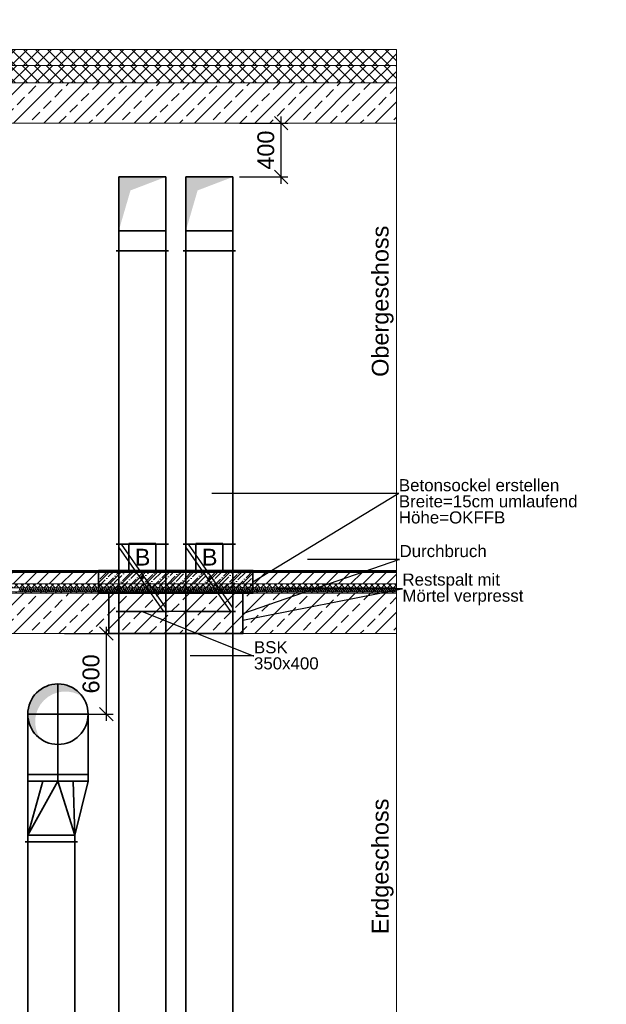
# Model space of a CAD drawing. Header units: millimetres. Extents: x -71276 to 1, y -44225 to 0.
# Tile 6 of 8: x -65059 to -60690, y -38576 to -31244. Entities that reach past the tile are written whole.
import ezdxf
from ezdxf import colors
from ezdxf.entities.mleader import LeaderData, LeaderLine
from ezdxf.math import Vec2, Vec3

# ---------------------------------------------------------------- set-up
doc = ezdxf.new("R2010")
doc.units = ezdxf.units.MM
doc.header["$LTSCALE"] = 20
for name, pattern in [('AUSGEZOGEN', [0]), ('STRICHLINIEX2', [38.1, 25.4, -12.7]), ('VERDECKT', [9.525, 6.35, -3.175])]:
    doc.linetypes.add(name, pattern=pattern)
doc.layers.get('DEFPOINTS').update_dxf_attribs({"color": 2})
for name, color, linetype, lineweight in [('000-Anmerkungen', 10, 'Continuous', 30), ('B-Abkofferungen-Betonsockel', 4, 'Continuous', 35), ('H-Komponenten', 7, 'Continuous', 35), ('L-Abluft-Kanal', 40, 'Continuous', 35), ('L-Komponenten', 7, 'Continuous', 35), ('L-Komponenten-Text', 7, 'Continuous', 18), ('L-Zuluft-Kanal', 10, 'AUSGEZOGEN', 35), ('X-Architektur', 8, 'Continuous', 18), ('Z-Aussparungen-Schlitze', 210, 'Continuous', 35)]:
    doc.layers.add(name, color=color, linetype=linetype, lineweight=lineweight)
doc.layers.add('Neubau_B-Bodenaufbau', color=8, linetype='Continuous')
doc.styles.get("Standard").update_dxf_attribs({"font": 'arial.ttf'})
doc.dimstyles.new('1-50 mm', dxfattribs={"dimtxt": 125, "dimasz": 100, "dimexe": 50, "dimexo": 50, "dimgap": 50, "dimtad": 1, "dimdec": 0, "dimrnd": 10, "dimzin": 0, "dimtxsty": 'Standard', "dimblk": 'OBLIQUE', "dimcen": 0.09, "dimdle": 50, "dimadec": 0, "dimazin": 0, "dimtfac": 1, "dimtdec": 0, "dimtofl": 0, "dimtmove": 0, "dimatfit": 3, "dimldrblk": 'OBLIQUE', "dimfxl": 1, "dimtolj": 1, "dimtzin": 0, "dimarcsym": 0})

# ---------------------------------------------------------------- blocks, each defined once
blk = doc.blocks.new('bsk')
at = {"color": 0, "lineweight": 25}
for p, q in [((-0.5, -0.45), (0.45, 0.5)), ((-0.45, -0.5), (0.5, 0.45))]:
    blk.add_line(p, q, dxfattribs=at)
at = {"color": 0, "lineweight": 25, "const_width": 0.0354}
blk.add_lwpolyline([(-0.018, 0, 1), (0.018, 0, 1)], format="xyb", close=True, dxfattribs=at)
blk = doc.blocks.new('A$C3c0a2db5')
at = {"layer": 'Neubau_B-Bodenaufbau', "linetype": 'Continuous', "lineweight": 9}
for p, q in [((-2.8132, 0.0007), (-2.8066, 0.0293)), ((-2.8066, 0.0293), (-2.7989, 0.0007)), ((-2.7989, 0.0007), (-2.7923, 0.0293)), ((-2.7923, 0.0293), (-2.7847, 0.0007)), ((-2.7847, 0.0007), (-2.778, 0.0293)), ((-2.778, 0.0293), (-2.7704, 0.0007)), ((-2.7704, 0.0007), (-2.7637, 0.0293)), ((-2.7637, 0.0293), (-2.7561, 0.0007)), ((-2.7561, 0.0007), (-2.7495, 0.0293)), ((-2.7495, 0.0293), (-2.7418, 0.0007)), ((-2.7418, 0.0007), (-2.7352, 0.0293)), ((-2.7352, 0.0293), (-2.7275, 0.0007)), ((-2.7275, 0.0007), (-2.7209, 0.0293)), ((-2.7209, 0.0293), (-2.7132, 0.0007)), ((-2.7132, 0.0007), (-2.7066, 0.0293)), ((-2.7066, 0.0293), (-2.6989, 0.0007)), ((-2.6989, 0.0007), (-2.6923, 0.0293)), ((-2.6923, 0.0293), (-2.6847, 0.0007)), ((-2.6847, 0.0007), (-2.678, 0.0293)), ((-2.678, 0.0293), (-2.6704, 0.0007)), ((-2.6704, 0.0007), (-2.6637, 0.0293)), ((-2.6637, 0.0293), (-2.6561, 0.0007)), ((-2.6561, 0.0007), (-2.6495, 0.0293)), ((-2.6495, 0.0293), (-2.6418, 0.0007)), ((-2.6418, 0.0007), (-2.6352, 0.0293)), ((-2.6352, 0.0293), (-2.6275, 0.0007)), ((-2.6275, 0.0007), (-2.6209, 0.0293)), ((-2.6209, 0.0293), (-2.6132, 0.0007)), ((-2.6132, 0.0007), (-2.6066, 0.0293)), ((-2.6066, 0.0293), (-2.5989, 0.0007)), ((-2.5989, 0.0007), (-2.5923, 0.0293)), ((-2.5923, 0.0293), (-2.5847, 0.0007)), ((-2.5847, 0.0007), (-2.578, 0.0293)), ((-2.578, 0.0293), (-2.5704, 0.0007)), ((-2.5704, 0.0007), (-2.5637, 0.0293)), ((-2.5637, 0.0293), (-2.5561, 0.0007)), ((-2.5561, 0.0007), (-2.5495, 0.0293)), ((-2.5495, 0.0293), (-2.5418, 0.0007)), ((-2.5418, 0.0007), (-2.5352, 0.0293)), ((-2.5352, 0.0293), (-2.5275, 0.0007)), ((-2.5275, 0.0007), (-2.5209, 0.0293)), ((-2.5209, 0.0293), (-2.5132, 0.0007)), ((-2.5132, 0.0007), (-2.5066, 0.0293)), ((-2.5066, 0.0293), (-2.4989, 0.0007)), ((-2.4989, 0.0007), (-2.4923, 0.0293)), ((-2.4923, 0.0293), (-2.4847, 0.0007)), ((-2.4847, 0.0007), (-2.478, 0.0293)), ((-2.478, 0.0293), (-2.4704, 0.0007)), ((-2.4704, 0.0007), (-2.4637, 0.0293)), ((-2.4637, 0.0293), (-2.4561, 0.0007)), ((-2.4561, 0.0007), (-2.4495, 0.0293)), ((-2.4495, 0.0293), (-2.4418, 0.0007)), ((-2.4418, 0.0007), (-2.4352, 0.0293)), ((-2.4352, 0.0293), (-2.4275, 0.0007)), ((-2.4275, 0.0007), (-2.4209, 0.0293)), ((-2.4209, 0.0293), (-2.4132, 0.0007)), ((-2.4132, 0.0007), (-2.4066, 0.0293)), ((-2.4066, 0.0293), (-2.3989, 0.0007)), ((-2.3989, 0.0007), (-2.3923, 0.0293)), ((-2.3923, 0.0293), (-2.3847, 0.0007)), ((-2.3847, 0.0007), (-2.378, 0.0293)), ((-2.378, 0.0293), (-2.3704, 0.0007)), ((-2.3704, 0.0007), (-2.3637, 0.0293)), ((-2.3637, 0.0293), (-2.3561, 0.0007)), ((-2.3561, 0.0007), (-2.3495, 0.0293)), ((-2.3495, 0.0293), (-2.3418, 0.0007)), ((-2.3418, 0.0007), (-2.3352, 0.0293)), ((-2.3352, 0.0293), (-2.3275, 0.0007)), ((-2.3275, 0.0007), (-2.3209, 0.0293)), ((-2.3209, 0.0293), (-2.3132, 0.0007)), ((-2.3132, 0.0007), (-2.3066, 0.0293)), ((-2.3066, 0.0293), (-2.2989, 0.0007)), ((-2.2989, 0.0007), (-2.2923, 0.0293)), ((-2.2923, 0.0293), (-2.2847, 0.0007)), ((-2.2847, 0.0007), (-2.278, 0.0293)), ((-2.278, 0.0293), (-2.2704, 0.0007)), ((-2.2704, 0.0007), (-2.2637, 0.0293)), ((-2.2637, 0.0293), (-2.2561, 0.0007)), ((-2.2561, 0.0007), (-2.2495, 0.0293)), ((-2.2495, 0.0293), (-2.2418, 0.0007)), ((-2.2418, 0.0007), (-2.2352, 0.0293)), ((-2.2352, 0.0293), (-2.2275, 0.0007)), ((-2.2275, 0.0007), (-2.2209, 0.0293)), ((-2.2209, 0.0293), (-2.2132, 0.0007)), ((-2.2132, 0.0007), (-2.2066, 0.0293)), ((-2.2066, 0.0293), (-2.1989, 0.0007)), ((-2.1989, 0.0007), (-2.1923, 0.0293)), ((-2.1923, 0.0293), (-2.1847, 0.0007)), ((-2.1847, 0.0007), (-2.178, 0.0293)), ((-2.178, 0.0293), (-2.1704, 0.0007)), ((-2.1704, 0.0007), (-2.1637, 0.0293)), ((-2.1637, 0.0293), (-2.1561, 0.0007)), ((-2.1561, 0.0007), (-2.1495, 0.0293)), ((-2.1495, 0.0293), (-2.1418, 0.0007)), ((-2.1418, 0.0007), (-2.1352, 0.0293)), ((-2.1352, 0.0293), (-2.1275, 0.0007)), ((-2.1275, 0.0007), (-2.1209, 0.0293)), ((-2.1209, 0.0293), (-2.1132, 0.0007)), ((-2.1132, 0.0007), (-2.1066, 0.0293)), ((-2.1066, 0.0293), (-2.0989, 0.0007)), ((-2.0989, 0.0007), (-2.0923, 0.0293)), ((-2.0923, 0.0293), (-2.0847, 0.0007)), ((-2.0847, 0.0007), (-2.078, 0.0293)), ((-2.078, 0.0293), (-2.0704, 0.0007)), ((-2.0704, 0.0007), (-2.0637, 0.0293)), ((-2.0637, 0.0293), (-2.0561, 0.0007)), ((-2.0561, 0.0007), (-2.0495, 0.0293)), ((-2.0495, 0.0293), (-2.0418, 0.0007)), ((-2.0418, 0.0007), (-2.0352, 0.0293)), ((-2.0352, 0.0293), (-2.0275, 0.0007)), ((-2.0275, 0.0007), (-2.0209, 0.0293)), ((-2.0209, 0.0293), (-2.0132, 0.0007)), ((-2.0132, 0.0007), (-2.0066, 0.0293)), ((-2.0066, 0.0293), (-1.9989, 0.0007)), ((-1.9989, 0.0007), (-1.9923, 0.0293)), ((-1.9923, 0.0293), (-1.9847, 0.0007)), ((-1.9847, 0.0007), (-1.978, 0.0293)), ((-1.978, 0.0293), (-1.9704, 0.0007)), ((-1.9704, 0.0007), (-1.9637, 0.0293)), ((-1.9637, 0.0293), (-1.9561, 0.0007)), ((-1.9561, 0.0007), (-1.9495, 0.0293)), ((-1.9495, 0.0293), (-1.9418, 0.0007)), ((-1.9418, 0.0007), (-1.9352, 0.0293)), ((-1.9352, 0.0293), (-1.9275, 0.0007)), ((-1.9275, 0.0007), (-1.9209, 0.0293)), ((-1.9209, 0.0293), (-1.9132, 0.0007)), ((-1.9132, 0.0007), (-1.9066, 0.0293)), ((-1.9066, 0.0293), (-1.8989, 0.0007)), ((-1.8989, 0.0007), (-1.8923, 0.0293)), ((-1.8923, 0.0293), (-1.8847, 0.0007)), ((-1.8847, 0.0007), (-1.878, 0.0293)), ((-1.878, 0.0293), (-1.8704, 0.0007)), ((-1.8704, 0.0007), (-1.8637, 0.0293)), ((-1.8637, 0.0293), (-1.8561, 0.0007)), ((-1.8561, 0.0007), (-1.8495, 0.0293)), ((-1.8495, 0.0293), (-1.8418, 0.0007)), ((-1.8418, 0.0007), (-1.8352, 0.0293)), ((-1.8352, 0.0293), (-1.8275, 0.0007)), ((-1.8275, 0.0007), (-1.8209, 0.0293)), ((-1.8209, 0.0293), (-1.8132, 0.0007)), ((-1.8132, 0.0007), (-1.8066, 0.0293)), ((-1.8066, 0.0293), (-1.7989, 0.0007)), ((-1.7989, 0.0007), (-1.7923, 0.0293)), ((-1.7923, 0.0293), (-1.7847, 0.0007)), ((-1.7847, 0.0007), (-1.778, 0.0293)), ((-1.778, 0.0293), (-1.7704, 0.0007)), ((-1.7704, 0.0007), (-1.7637, 0.0293)), ((-1.7637, 0.0293), (-1.7561, 0.0007)), ((-1.7561, 0.0007), (-1.7495, 0.0293)), ((-1.7495, 0.0293), (-1.7418, 0.0007)), ((-1.7418, 0.0007), (-1.7352, 0.0293)), ((-1.7352, 0.0293), (-1.7275, 0.0007)), ((-1.7275, 0.0007), (-1.7209, 0.0293)), ((-1.7209, 0.0293), (-1.7132, 0.0007)), ((-1.7132, 0.0007), (-1.7066, 0.0293)), ((-1.7066, 0.0293), (-1.6989, 0.0007)), ((-1.6989, 0.0007), (-1.6923, 0.0293)), ((-1.6923, 0.0293), (-1.6847, 0.0007)), ((-1.6847, 0.0007), (-1.678, 0.0293)), ((-1.678, 0.0293), (-1.6704, 0.0007)), ((-1.6704, 0.0007), (-1.6637, 0.0293)), ((-1.6637, 0.0293), (-1.6561, 0.0007)), ((-1.6561, 0.0007), (-1.6495, 0.0293)), ((-1.6495, 0.0293), (-1.6418, 0.0007)), ((-1.6418, 0.0007), (-1.6352, 0.0293)), ((-1.6352, 0.0293), (-1.6275, 0.0007)), ((-1.6275, 0.0007), (-1.6209, 0.0293)), ((-1.6209, 0.0293), (-1.6132, 0.0007)), ((-1.6132, 0.0007), (-1.6066, 0.0293)), ((-1.6066, 0.0293), (-1.5989, 0.0007)), ((-1.5989, 0.0007), (-1.5923, 0.0293)), ((-1.5923, 0.0293), (-1.5847, 0.0007)), ((-1.5847, 0.0007), (-1.578, 0.0293)), ((-1.578, 0.0293), (-1.5704, 0.0007)), ((-1.5704, 0.0007), (-1.5637, 0.0293)), ((-1.5637, 0.0293), (-1.5561, 0.0007)), ((-1.5561, 0.0007), (-1.5495, 0.0293)), ((-1.5495, 0.0293), (-1.5418, 0.0007)), ((-1.5418, 0.0007), (-1.5352, 0.0293)), ((-1.5352, 0.0293), (-1.5275, 0.0007)), ((-1.5275, 0.0007), (-1.5209, 0.0293)), ((-1.5209, 0.0293), (-1.5132, 0.0007)), ((-1.5132, 0.0007), (-1.5066, 0.0293)), ((-1.5066, 0.0293), (-1.4989, 0.0007)), ((-1.4989, 0.0007), (-1.4923, 0.0293)), ((-1.4923, 0.0293), (-1.4847, 0.0007)), ((-1.4847, 0.0007), (-1.478, 0.0293)), ((-1.478, 0.0293), (-1.4704, 0.0007)), ((-1.4704, 0.0007), (-1.4637, 0.0293)), ((-1.4637, 0.0293), (-1.4561, 0.0007)), ((-1.4561, 0.0007), (-1.4495, 0.0293)), ((-1.4495, 0.0293), (-1.4418, 0.0007)), ((-1.4418, 0.0007), (-1.4352, 0.0293)), ((-1.4352, 0.0293), (-1.4275, 0.0007)), ((-1.4275, 0.0007), (-1.4209, 0.0293)), ((-1.4209, 0.0293), (-1.4132, 0.0007)), ((-1.4132, 0.0007), (-1.4066, 0.0293)), ((-1.4066, 0.0293), (-1.3989, 0.0007)), ((-1.3989, 0.0007), (-1.3923, 0.0293)), ((-1.3923, 0.0293), (-1.3847, 0.0007)), ((-1.3847, 0.0007), (-1.378, 0.0293)), ((-1.378, 0.0293), (-1.3704, 0.0007)), ((-1.3704, 0.0007), (-1.3637, 0.0293)), ((-1.3637, 0.0293), (-1.3561, 0.0007)), ((-1.3561, 0.0007), (-1.3495, 0.0293)), ((-1.3495, 0.0293), (-1.3418, 0.0007)), ((-1.3418, 0.0007), (-1.3352, 0.0293)), ((-1.3352, 0.0293), (-1.3275, 0.0007)), ((-1.3275, 0.0007), (-1.3209, 0.0293)), ((-1.3209, 0.0293), (-1.3132, 0.0007)), ((-1.3132, 0.0007), (-1.3066, 0.0293)), ((-1.3066, 0.0293), (-1.2989, 0.0007)), ((-1.2989, 0.0007), (-1.2923, 0.0293)), ((-1.2923, 0.0293), (-1.2847, 0.0007)), ((-1.2847, 0.0007), (-1.278, 0.0293)), ((-1.278, 0.0293), (-1.2704, 0.0007)), ((-1.2704, 0.0007), (-1.2637, 0.0293)), ((-1.2637, 0.0293), (-1.2561, 0.0007)), ((-1.2561, 0.0007), (-1.2495, 0.0293)), ((-1.2495, 0.0293), (-1.2418, 0.0007)), ((-1.2418, 0.0007), (-1.2352, 0.0293)), ((-1.2352, 0.0293), (-1.2275, 0.0007)), ((-1.2275, 0.0007), (-1.2209, 0.0293)), ((-1.2209, 0.0293), (-1.2132, 0.0007)), ((-1.2132, 0.0007), (-1.2066, 0.0293)), ((-1.2066, 0.0293), (-1.1989, 0.0007)), ((-1.1989, 0.0007), (-1.1923, 0.0293)), ((-1.1923, 0.0293), (-1.1847, 0.0007)), ((-1.1847, 0.0007), (-1.178, 0.0293)), ((-1.178, 0.0293), (-1.1704, 0.0007)), ((-1.1704, 0.0007), (-1.1637, 0.0293)), ((-1.1637, 0.0293), (-1.1561, 0.0007)), ((-1.1561, 0.0007), (-1.1495, 0.0293)), ((-1.1495, 0.0293), (-1.1418, 0.0007)), ((-1.1418, 0.0007), (-1.1352, 0.0293)), ((-1.1352, 0.0293), (-1.1275, 0.0007)), ((-1.1275, 0.0007), (-1.1209, 0.0293)), ((-1.1209, 0.0293), (-1.1132, 0.0007)), ((-1.1132, 0.0007), (-1.1066, 0.0293)), ((-1.1066, 0.0293), (-1.0989, 0.0007)), ((-1.0989, 0.0007), (-1.0923, 0.0293)), ((-1.0923, 0.0293), (-1.0847, 0.0007)), ((-1.0847, 0.0007), (-1.078, 0.0293)), ((-1.078, 0.0293), (-1.0704, 0.0007)), ((-1.0704, 0.0007), (-1.0637, 0.0293)), ((-1.0637, 0.0293), (-1.0561, 0.0007)), ((-1.0561, 0.0007), (-1.0495, 0.0293)), ((-1.0495, 0.0293), (-1.0418, 0.0007)), ((-1.0418, 0.0007), (-1.0352, 0.0293)), ((-1.0352, 0.0293), (-1.0275, 0.0007)), ((-1.0275, 0.0007), (-1.0209, 0.0293)), ((-1.0209, 0.0293), (-1.0132, 0.0007)), ((-1.0132, 0.0007), (-1.0066, 0.0293)), ((-1.0066, 0.0293), (-0.9989, 0.0007)), ((-0.9989, 0.0007), (-0.9923, 0.0293)), ((-0.9989, 0.0007), (-0.9923, 0.0293)), ((-0.9923, 0.0293), (-0.9847, 0.0007)), ((-0.9923, 0.0293), (-0.9857, 0.0046)), ((-0.9847, 0.0007), (-0.978, 0.0293)), ((-0.978, 0.0293), (-0.9704, 0.0007)), ((-0.9704, 0.0007), (-0.9637, 0.0293)), ((-0.9637, 0.0293), (-0.9561, 0.0007)), ((-0.9561, 0.0007), (-0.9495, 0.0293)), ((-0.9495, 0.0293), (-0.9418, 0.0007)), ((-0.9418, 0.0007), (-0.9352, 0.0293)), ((-0.9352, 0.0293), (-0.9275, 0.0007)), ((-0.9275, 0.0007), (-0.9209, 0.0293)), ((-0.9209, 0.0293), (-0.9132, 0.0007)), ((-0.9132, 0.0007), (-0.9066, 0.0293)), ((-0.9066, 0.0293), (-0.8989, 0.0007)), ((-0.8989, 0.0007), (-0.8923, 0.0293)), ((-0.8923, 0.0293), (-0.8847, 0.0007)), ((-0.8847, 0.0007), (-0.878, 0.0293)), ((-0.878, 0.0293), (-0.8704, 0.0007)), ((-0.8704, 0.0007), (-0.8637, 0.0293)), ((-0.8637, 0.0293), (-0.8561, 0.0007)), ((-0.8561, 0.0007), (-0.8495, 0.0293)), ((-0.8495, 0.0293), (-0.8418, 0.0007)), ((-0.8418, 0.0007), (-0.8352, 0.0293)), ((-0.8352, 0.0293), (-0.8275, 0.0007)), ((-0.8275, 0.0007), (-0.8209, 0.0293)), ((-0.8209, 0.0293), (-0.8132, 0.0007)), ((-0.8132, 0.0007), (-0.8066, 0.0293)), ((-0.8066, 0.0293), (-0.7989, 0.0007)), ((-0.7989, 0.0007), (-0.7923, 0.0293)), ((-0.7923, 0.0293), (-0.7847, 0.0007)), ((-0.7847, 0.0007), (-0.778, 0.0293)), ((-0.778, 0.0293), (-0.7704, 0.0007)), ((-0.7704, 0.0007), (-0.7637, 0.0293)), ((-0.7637, 0.0293), (-0.7561, 0.0007)), ((-0.7561, 0.0007), (-0.7495, 0.0293)), ((-0.7495, 0.0293), (-0.7418, 0.0007)), ((-0.7418, 0.0007), (-0.7352, 0.0293)), ((-0.7352, 0.0293), (-0.7275, 0.0007)), ((-0.7275, 0.0007), (-0.7209, 0.0293)), ((-0.7209, 0.0293), (-0.7132, 0.0007)), ((-0.7132, 0.0007), (-0.7066, 0.0293)), ((-0.7066, 0.0293), (-0.6989, 0.0007)), ((-0.6989, 0.0007), (-0.6923, 0.0293)), ((-0.6923, 0.0293), (-0.6847, 0.0007)), ((-0.6847, 0.0007), (-0.678, 0.0293)), ((-0.678, 0.0293), (-0.6704, 0.0007)), ((-0.6704, 0.0007), (-0.6637, 0.0293)), ((-0.6637, 0.0293), (-0.6561, 0.0007)), ((-0.6561, 0.0007), (-0.6495, 0.0293)), ((-0.6495, 0.0293), (-0.6418, 0.0007)), ((-0.6418, 0.0007), (-0.6352, 0.0293)), ((-0.6352, 0.0293), (-0.6275, 0.0007)), ((-0.6275, 0.0007), (-0.6209, 0.0293)), ((-0.6209, 0.0293), (-0.6132, 0.0007)), ((-0.6132, 0.0007), (-0.6066, 0.0293)), ((-0.6066, 0.0293), (-0.5989, 0.0007)), ((-0.5989, 0.0007), (-0.5923, 0.0293)), ((-0.5923, 0.0293), (-0.5847, 0.0007)), ((-0.5847, 0.0007), (-0.578, 0.0293)), ((-0.578, 0.0293), (-0.5704, 0.0007)), ((-0.5704, 0.0007), (-0.5637, 0.0293)), ((-0.5637, 0.0293), (-0.5561, 0.0007)), ((-0.5561, 0.0007), (-0.5495, 0.0293)), ((-0.5495, 0.0293), (-0.5418, 0.0007)), ((-0.5418, 0.0007), (-0.5352, 0.0293)), ((-0.5352, 0.0293), (-0.5275, 0.0007)), ((-0.5275, 0.0007), (-0.5209, 0.0293)), ((-0.5209, 0.0293), (-0.5132, 0.0007)), ((-0.5132, 0.0007), (-0.5066, 0.0293)), ((-0.5066, 0.0293), (-0.4989, 0.0007)), ((-0.4989, 0.0007), (-0.4923, 0.0293)), ((-0.4923, 0.0293), (-0.4847, 0.0007)), ((-0.4847, 0.0007), (-0.478, 0.0293)), ((-0.478, 0.0293), (-0.4704, 0.0007)), ((-0.4704, 0.0007), (-0.4637, 0.0293)), ((-0.4637, 0.0293), (-0.4561, 0.0007)), ((-0.4561, 0.0007), (-0.4495, 0.0293)), ((-0.4495, 0.0293), (-0.4418, 0.0007)), ((-0.4418, 0.0007), (-0.4352, 0.0293)), ((-0.4352, 0.0293), (-0.4275, 0.0007)), ((-0.4275, 0.0007), (-0.4209, 0.0293)), ((-0.4209, 0.0293), (-0.4132, 0.0007)), ((-0.4132, 0.0007), (-0.4066, 0.0293)), ((-0.4066, 0.0293), (-0.3989, 0.0007)), ((-0.3989, 0.0007), (-0.3923, 0.0293)), ((-0.3923, 0.0293), (-0.3847, 0.0007)), ((-0.3847, 0.0007), (-0.378, 0.0293)), ((-0.378, 0.0293), (-0.3704, 0.0007)), ((-0.3704, 0.0007), (-0.3637, 0.0293)), ((-0.3637, 0.0293), (-0.3561, 0.0007)), ((-0.3561, 0.0007), (-0.3495, 0.0293)), ((-0.3495, 0.0293), (-0.3418, 0.0007)), ((-0.3418, 0.0007), (-0.3352, 0.0293)), ((-0.3352, 0.0293), (-0.3275, 0.0007)), ((-0.3275, 0.0007), (-0.3209, 0.0293)), ((-0.3209, 0.0293), (-0.3132, 0.0007)), ((-0.3132, 0.0007), (-0.3066, 0.0293)), ((-0.3066, 0.0293), (-0.2989, 0.0007)), ((-0.2989, 0.0007), (-0.2923, 0.0293)), ((-0.2923, 0.0293), (-0.2847, 0.0007)), ((-0.2847, 0.0007), (-0.278, 0.0293)), ((-0.278, 0.0293), (-0.2704, 0.0007)), ((-0.2704, 0.0007), (-0.2637, 0.0293)), ((-0.2637, 0.0293), (-0.2561, 0.0007)), ((-0.2561, 0.0007), (-0.2495, 0.0293)), ((-0.2495, 0.0293), (-0.2418, 0.0007)), ((-0.2418, 0.0007), (-0.2352, 0.0293)), ((-0.2352, 0.0293), (-0.2275, 0.0007)), ((-0.2275, 0.0007), (-0.2209, 0.0293)), ((-0.2209, 0.0293), (-0.2132, 0.0007)), ((-0.2132, 0.0007), (-0.2066, 0.0293)), ((-0.2066, 0.0293), (-0.1989, 0.0007)), ((-0.1989, 0.0007), (-0.1923, 0.0293)), ((-0.1923, 0.0293), (-0.1847, 0.0007)), ((-0.1847, 0.0007), (-0.178, 0.0293)), ((-0.178, 0.0293), (-0.1704, 0.0007)), ((-0.1704, 0.0007), (-0.1637, 0.0293)), ((-0.1637, 0.0293), (-0.1561, 0.0007)), ((-0.1561, 0.0007), (-0.1495, 0.0293)), ((-0.1495, 0.0293), (-0.1418, 0.0007)), ((-0.1418, 0.0007), (-0.1352, 0.0293)), ((-0.1352, 0.0293), (-0.1275, 0.0007)), ((-0.1275, 0.0007), (-0.1209, 0.0293)), ((-0.1209, 0.0293), (-0.1132, 0.0007)), ((-0.1132, 0.0007), (-0.1066, 0.0293)), ((-0.1066, 0.0293), (-0.0989, 0.0007)), ((-0.0989, 0.0007), (-0.0923, 0.0293)), ((-0.0923, 0.0293), (-0.0847, 0.0007)), ((-0.0847, 0.0007), (-0.078, 0.0293)), ((-0.078, 0.0293), (-0.0704, 0.0007)), ((-0.0704, 0.0007), (-0.0637, 0.0293)), ((-0.0637, 0.0293), (-0.0561, 0.0007)), ((-0.0561, 0.0007), (-0.0495, 0.0293)), ((-0.0495, 0.0293), (-0.0418, 0.0007)), ((-0.0418, 0.0007), (-0.0352, 0.0293)), ((-0.0352, 0.0293), (-0.0275, 0.0007)), ((-0.0275, 0.0007), (-0.0209, 0.0293)), ((-0.0209, 0.0293), (-0.0132, 0.0007)), ((-0.0132, 0.0007), (-0.0066, 0.0293)), ((-0.0066, 0.0293), (0, 0.0046))]:
    blk.add_line(p, q, dxfattribs=at)
blk = doc.blocks.new('PB_FK-EU')
at = {"layer": 'L-Komponenten', "linetype": 'STRICHLINIEX2'}
blk.add_lwpolyline([(0, 0), (200, 0), (200, -200), (0, -200), (0, 0)], dxfattribs=at)
at = {"layer": 'L-Komponenten'}
blk.add_text('B', height=125, dxfattribs=at).set_placement((44.1, -163.1))
blk = doc.blocks.new('Mond')
at = {"lineweight": 25}
blk.add_hatch(color=0, dxfattribs=at).paths.add_polyline_path([(0.284, -0.411, 1.191898), (-0.408, 0.289, -0.838998)])
blk = doc.blocks.new('_Oblique')
at = {"color": 0, "linetype": 'ByBlock', "lineweight": -2}
blk.add_line((-0.5, -0.5), (0.5, 0.5), dxfattribs=at)
blk = doc.blocks.new('*D65')
at = {"layer": 'DEFPOINTS', "color": 0, "transparency": 16777216}
for p in [(-64774.5, -35815.4), (-64413.7, -35815.4), (-64774.5, -36415.4)]:
    blk.add_point(p, dxfattribs=at)
at = {"layer": 'L-Komponenten-Text', "color": 0, "lineweight": -2, "transparency": 16777216}
for p, q in [((-64413.7, -36465.4), (-64413.7, -35765.4)), ((-64724.5, -35815.4), (-64363.7, -35815.4)), ((-64724.5, -36415.4), (-64363.7, -36415.4))]:
    blk.add_line(p, q, dxfattribs=at)
at = {"layer": 'L-Komponenten-Text', "color": 0, "lineweight": -2, "transparency": 16777216, "xscale": 100, "yscale": 100, "zscale": 100}
for p, rotation in [((-64413.7, -35815.4), 90), ((-64413.7, -36415.4), 270)]:
    blk.add_blockref('_Oblique', p, dxfattribs=dict(at, rotation=rotation))
at = {"layer": 'L-Komponenten-Text', "color": 0, "transparency": 16777216, "insert": (-64527.6, -36115.4), "char_height": 125, "attachment_point": 5, "rotation": 90}
blk.add_mtext('\\A1;600', dxfattribs=at)
blk = doc.blocks.new('_None')
blk = doc.blocks.new('*D78')
at = {"layer": 'DEFPOINTS', "color": 0, "transparency": 16777216}
for p in [(-63471.5, -32015.4), (-63111.9, -32015.4), (-63471.5, -32415.4)]:
    blk.add_point(p, dxfattribs=at)
at = {"layer": 'L-Komponenten-Text', "color": 0, "lineweight": -2, "transparency": 16777216}
for p, q in [((-63421.5, -32015.4), (-63061.9, -32015.4)), ((-63111.9, -32465.4), (-63111.9, -31965.4)), ((-63421.5, -32415.4), (-63061.9, -32415.4))]:
    blk.add_line(p, q, dxfattribs=at)
at = {"layer": 'L-Komponenten-Text', "color": 0, "lineweight": -2, "transparency": 16777216, "xscale": 100, "yscale": 100, "zscale": 100}
for p, rotation in [((-63111.9, -32015.4), 90), ((-63111.9, -32415.4), 270)]:
    blk.add_blockref('_Oblique', p, dxfattribs=dict(at, rotation=rotation))
at = {"layer": 'L-Komponenten-Text', "color": 0, "transparency": 16777216, "insert": (-63225.7, -32215.4), "char_height": 125, "attachment_point": 5, "rotation": 90}
blk.add_mtext('\\A1;400', dxfattribs=at)

msp = doc.modelspace()

# ---------------------------------------------------------------- hatches: boundary and pattern name
at = {"layer": 'B-Abkofferungen-Betonsockel', "lineweight": 9}
h = msp.add_hatch(dxfattribs=at)
h.set_pattern_fill('ANSI36', color=256, scale=10)
h.paths.add_polyline_path([(-64471.5, -35515.4), (-63321.5, -35515.4), (-63321.5, -35345.4), (-64471.5, -35345.4)])
at = {"layer": 'X-Architektur'}
h = msp.add_hatch(dxfattribs=at)
h.set_pattern_fill('ANSI37', color=256, scale=20)
h.set_pattern_definition([(45, (1e-11, 130), (-44.90128, 44.90128), []), (135, (1e-11, 130), (-44.90128, -44.90128), [])])
h.paths.add_polyline_path([(-67799.5, -31585.4), (-62251.9, -31585.4), (-62251.9, -31465.4), (-67799.5, -31465.4)])
h = msp.add_hatch(dxfattribs=at)
h.set_pattern_fill('ANSI37', color=256, scale=20)
h.paths.add_polyline_path([(-67799.5, -31715.4), (-62251.9, -31715.4), (-62251.9, -31585.4), (-67799.5, -31585.4)])
h = msp.add_hatch(dxfattribs=at)
h.set_pattern_fill('ANSI33', color=256, scale=25)
h.set_pattern_definition([(45, (0, 12210), (-112.2532, 112.2532), []), (45, (112.25, 12210), (-112.2532, 112.2532), [79.375, -39.6875])])
h.paths.add_polyline_path([(-67799.5, -32015.4), (-62251.9, -32015.4), (-62251.9, -31715.4), (-67799.5, -31715.4)])
h = msp.add_hatch(dxfattribs=at)
h.set_pattern_fill('GRATE', color=256, scale=10)
h.set_pattern_definition([(0, (0, 8380), (0, 7.9375), []), (90, (0, 8380), (-31.75, 2e-15), [])])
h.paths.add_polyline_path([(-67799.5, -35360.4), (-62251.9, -35360.4), (-62251.9, -35345.4), (-67799.5, -35345.4)])
at = {"layer": 'X-Architektur', "linetype": 'VERDECKT'}
h = msp.add_hatch(dxfattribs=at)
h.set_pattern_fill('ANSI31', color=256, scale=20)
h.set_pattern_definition([(45, (0, 8380), (-44.90128, 44.90128), [])])
h.paths.add_polyline_path([(-67799.5, -35445.4), (-62251.9, -35445.4), (-62251.9, -35360.4), (-67799.5, -35360.4)])
at = {"layer": 'X-Architektur'}
h = msp.add_hatch(dxfattribs=at)
h.set_pattern_fill('ANSI37', color=256, scale=10)
h.set_pattern_definition([(45, (0, 8390), (-22.45064, 22.45064), []), (135, (0, 8390), (-22.45064, -22.45064), [])])
h.paths.add_polyline_path([(-67799.5, -35475.4), (-62251.9, -35475.4), (-62251.9, -35445.4), (-67799.5, -35445.4)])
h = msp.add_hatch(dxfattribs=at)
h.set_pattern_fill('ANSI37', color=256, scale=25)
h.set_pattern_definition([(45, (0, 8360), (-56.1266, 56.1266), []), (135, (0, 8360), (-56.1266, -56.1266), [])])
h.paths.add_polyline_path([(-67799.5, -35515.4), (-62251.9, -35515.4), (-62251.9, -35505.4), (-67799.5, -35505.4)])
h = msp.add_hatch(dxfattribs=at)
h.set_pattern_fill('ANSI33', color=256, scale=25)
h.set_pattern_definition([(45, (0, 8410), (-112.2532, 112.2532), []), (45, (112.25, 8410), (-112.2532, 112.2532), [79.375, -39.6875])])
h.paths.add_polyline_path([(-67799.5, -35815.4), (-62251.9, -35815.4), (-62251.9, -35515.4), (-67799.5, -35515.4)])

# ---------------------------------------------------------------- linework, layer by layer
at = {"layer": 'B-Abkofferungen-Betonsockel'}
msp.add_lwpolyline([(-64471.5, -35515.4), (-63321.5, -35515.4), (-63321.5, -35345.4), (-64471.5, -35345.4)], close=True, dxfattribs=at)
at = {"layer": 'L-Abluft-Kanal'}
for p, q in [((-64321.5, -32815.4), (-64321.5, -32415.4)), ((-64321.5, -32415.4), (-63971.5, -32415.4)), ((-63971.5, -32415.4), (-63971.5, -32815.4)), ((-64321.5, -32965.4), (-64321.5, -32815.4)), ((-63971.5, -32815.4), (-64321.5, -32815.4)), ((-63971.5, -32815.4), (-63971.5, -32965.4)), ((-64341.5, -32965.4), (-63951.5, -32965.4)), ((-63951.5, -32965.4), (-64341.5, -32965.4)), ((-63971.5, -32965.4), (-64321.5, -32965.4)), ((-64321.5, -35150.4), (-64321.5, -32965.4)), ((-64321.5, -32965.4), (-63971.5, -32965.4)), ((-63971.5, -32965.4), (-63971.5, -35150.4)), ((-64341.5, -35150.4), (-63951.5, -35150.4)), ((-63971.5, -35150.4), (-64321.5, -35150.4)), ((-63951.5, -35650.4), (-64341.5, -35650.4)), ((-64321.5, -39670.4), (-64321.5, -35650.4)), ((-64321.5, -35650.4), (-63971.5, -35650.4)), ((-63971.5, -35650.4), (-63971.5, -39670.4))]:
    msp.add_line(p, q, dxfattribs=at)
for points in [[(-64321.5, -32815.4), (-64321.5, -32415.4), (-64234, -32515.4)], [(-64321.5, -32415.4), (-63971.5, -32415.4), (-64234, -32515.4)]]:
    msp.add_trace(points, dxfattribs=at)
at = {"layer": 'L-Komponenten'}
for p, q in [((-63951.5, -35150.4), (-64341.5, -35150.4)), ((-64321.5, -35650.4), (-64321.5, -35150.4)), ((-64321.5, -35150.4), (-63971.5, -35150.4)), ((-63971.5, -35150.4), (-63971.5, -35650.4)), ((-63451.5, -35150.4), (-63841.5, -35150.4)), ((-63821.5, -35650.4), (-63821.5, -35150.4)), ((-63821.5, -35150.4), (-63471.5, -35150.4)), ((-63471.5, -35150.4), (-63471.5, -35650.4)), ((-64341.5, -35650.4), (-63951.5, -35650.4)), ((-64321.5, -35650.4), (-63971.5, -35650.4)), ((-63841.5, -35650.4), (-63451.5, -35650.4)), ((-63821.5, -35650.4), (-63471.5, -35650.4))]:
    msp.add_line(p, q, dxfattribs=at)
at = {"layer": 'L-Zuluft-Kanal'}
for p, q in [((-63821.5, -32815.4), (-63821.5, -32415.4)), ((-63821.5, -32415.4), (-63471.5, -32415.4)), ((-63471.5, -32415.4), (-63471.5, -32815.4)), ((-63821.5, -32965.4), (-63821.5, -32815.4)), ((-63471.5, -32815.4), (-63821.5, -32815.4)), ((-63471.5, -32815.4), (-63471.5, -32965.4)), ((-63841.5, -32965.4), (-63451.5, -32965.4)), ((-63451.5, -32965.4), (-63841.5, -32965.4)), ((-63471.5, -32965.4), (-63821.5, -32965.4)), ((-63821.5, -35150.4), (-63821.5, -32965.4)), ((-63821.5, -32965.4), (-63471.5, -32965.4)), ((-63471.5, -32965.4), (-63471.5, -35150.4)), ((-63841.5, -35150.4), (-63451.5, -35150.4)), ((-63471.5, -35150.4), (-63821.5, -35150.4)), ((-63451.5, -35650.4), (-63841.5, -35650.4)), ((-63821.5, -39670.4), (-63821.5, -35650.4)), ((-63821.5, -35650.4), (-63471.5, -35650.4)), ((-63471.5, -35650.4), (-63471.5, -39670.4)), ((-64774.5, -36865.4), (-64774.5, -36190.4)), ((-64999.5, -36865.4), (-64999.5, -36415.4)), ((-64549.5, -36415.4), (-64999.5, -36415.4)), ((-64549.5, -36415.4), (-64549.5, -36865.4)), ((-64999.5, -36915.4), (-64999.5, -36865.4)), ((-64999.5, -36865.4), (-64549.5, -36865.4)), ((-64549.5, -36865.4), (-64999.5, -36865.4)), ((-64774.5, -36865.4), (-64774.5, -36915.4)), ((-64549.5, -36865.4), (-64549.5, -36915.4)), ((-64999.5, -37315.4), (-64999.5, -36915.4)), ((-64999.5, -36915.4), (-64549.5, -36915.4)), ((-64999.5, -37315.4), (-64887, -36915.4)), ((-64999.5, -37315.4), (-64774.5, -36915.4)), ((-64649.5, -37315.4), (-64774.5, -36915.4)), ((-64649.5, -37315.4), (-64662, -36915.4)), ((-64549.5, -36915.4), (-64649.5, -37315.4)), ((-64999.5, -37365.4), (-64999.5, -37315.4)), ((-64999.5, -37315.4), (-64649.5, -37315.4)), ((-64649.5, -37315.4), (-64649.5, -37365.4)), ((-65019.5, -37365.4), (-64629.5, -37365.4)), ((-64629.5, -37365.4), (-65019.5, -37365.4)), ((-64649.5, -37365.4), (-64999.5, -37365.4)), ((-64999.5, -39670.4), (-64999.5, -37365.4)), ((-64999.5, -37365.4), (-64649.5, -37365.4)), ((-64649.5, -37365.4), (-64649.5, -39670.4))]:
    msp.add_line(p, q, dxfattribs=at)
for start, end in [(0, 180), (180, 0)]:
    msp.add_arc((-64774.5, -36415.4), 225, start, end, dxfattribs=at)
for points in [[(-63821.5, -32815.4), (-63821.5, -32415.4), (-63734, -32515.4)], [(-63821.5, -32415.4), (-63471.5, -32415.4), (-63734, -32515.4)]]:
    msp.add_trace(points, dxfattribs=at)
at = {"layer": 'X-Architektur'}
for p, q in [((-67799.5, -31465.4), (-62251.9, -31465.4)), ((-62251.9, -44225.4), (-62251.9, -31465.4)), ((-67799.5, -31585.4), (-62251.9, -31585.4)), ((-67799.5, -31715.4), (-62251.9, -31715.4)), ((-67799.5, -32015.4), (-62251.9, -32015.4)), ((-67799.5, -35345.4), (-62251.9, -35345.4)), ((-67799.5, -35360.4), (-62251.9, -35360.4)), ((-67799.5, -35445.4), (-62251.9, -35445.4)), ((-67799.5, -35475.4), (-62251.9, -35475.4)), ((-67799.5, -35505.4), (-62251.9, -35505.4)), ((-67799.5, -35515.4), (-62251.9, -35515.4)), ((-67799.5, -35815.4), (-62251.9, -35815.4))]:
    msp.add_line(p, q, dxfattribs=at)
at = {"layer": 'Z-Aussparungen-Schlitze'}
msp.add_lwpolyline([(-64396.5, -35815.4), (-63396.5, -35815.4), (-63396.5, -35515.4), (-64396.5, -35515.4)], close=True, dxfattribs=at)

# ---------------------------------------------------------------- block references
at = {"layer": 'H-Komponenten', "xscale": 1000, "yscale": 1000, "zscale": 1000}
msp.add_blockref('A$C3c0a2db5', (-62251.9, -35505.4), dxfattribs=at)
at = {"layer": 'L-Komponenten', "xscale": 500, "yscale": 350, "rotation": 270}
for p in [(-64146.5, -35400.4), (-63646.5, -35400.4)]:
    msp.add_blockref('bsk', p, dxfattribs=at)
at = {"layer": 'L-Komponenten'}
for p in [(-64246.5, -35145.4), (-63746.5, -35145.4)]:
    msp.add_blockref('PB_FK-EU', p, dxfattribs=at)
at = {"layer": 'L-Zuluft-Kanal', "xscale": 450, "yscale": 450, "rotation": 90}
msp.add_blockref('Mond', (-64774.5, -36415.4), dxfattribs=at)

# ---------------------------------------------------------------- texts
at = {"layer": 'X-Architektur', "char_height": 125, "attachment_point": 1, "rotation": 90}
for s, insert in [('Obergeschoss', (-62436.6, -33903.6)), ('Erdgeschoss', (-62436.6, -38053.6))]:
    msp.add_mtext_dynamic_manual_height_columns(s, width=2091.715, gutter_width=1, heights=[0], dxfattribs=dict(at, insert=insert))

# ---------------------------------------------------------------- dimensions: what is measured, and where the dimension line sits
at = {"layer": 'L-Komponenten-Text'}
dim = msp.add_linear_dim(base=(-63111.9, -32015.4), p1=(-63471.5, -32415.4), p2=(-63471.5, -32015.4), angle=90, dimstyle='1-50 mm', dxfattribs=at)
dim.commit()
dim.dimension.update_dxf_attribs({"geometry": '*D78', "text_midpoint": (-63225.7, -32215.4)})
dim = msp.add_linear_dim(base=(-64413.7, -35815.4), p1=(-64774.5, -36415.4), p2=(-64774.5, -35815.4), angle=90, dimstyle='1-50 mm', dxfattribs=at)
dim.commit()
dim.dimension.update_dxf_attribs({"geometry": '*D65', "text_midpoint": (-64413.7, -36115.4), "dimtype": 160})

# ---------------------------------------------------------------- leaders
at = {"layer": '000-Anmerkungen'}
ml = msp.add_multileader_mtext('Standard', dxfattribs=at)
ml.set_content('Beispiel Draufsicht', color=256)
ml.set_leader_properties()
ml.set_arrow_properties(name='NONE')
ml.build(insert=Vec2(0, 0))
ml.multileader.update_dxf_attribs({"text_left_attachment_type": 6, "text_right_attachment_type": 6, "dogleg_length": 5, "arrow_head_size": 0})
ctx = ml.context
ctx.base_point, ctx.char_height, ctx.arrow_head_size, ctx.landing_gap_size, ctx.plane_origin, ctx.plane_x_axis = Vec3(-70539.2, -36832.9), 90, 0, 0, Vec3(-67883.3, -34949.6), Vec3(1, 0, 0)
ctx.left_attachment, ctx.right_attachment = 6, 6
notes = []
notes.append((ctx, [(0, (0, 0, 0), (0, 0), (1, 0), 1, [])]))
ctx.mtext.insert, ctx.mtext.text_direction, ctx.mtext.line_spacing_factor, ctx.mtext.line_spacing_style, ctx.mtext.flow_direction = Vec3(-70539.2, -36717.9), Vec3(1, 0, 0), 0.8, 2, 5
at = {"layer": 'L-Komponenten-Text'}
ml = msp.add_multileader_mtext('Standard', dxfattribs=at)
ml.set_content('Betonsockel erstellen\\PBreite=15cm umlaufend\\PHöhe=OKFFB', color=256)
ml.set_leader_properties()
ml.set_arrow_properties(name='NONE')
ml.build(insert=Vec2(0, 0))
ml.multileader.update_dxf_attribs({"text_left_attachment_type": 6, "text_right_attachment_type": 6, "dogleg_length": 5, "arrow_head_size": 0})
ctx = ml.context
ctx.base_point, ctx.char_height, ctx.arrow_head_size, ctx.landing_gap_size, ctx.plane_origin, ctx.plane_x_axis = Vec3(-62234.9, -34773.3), 90, 0, 0, Vec3(-62385.8, -33516.9), Vec3(1, 0, 0)
ctx.left_attachment, ctx.right_attachment = 6, 6
notes.append((ctx, [(1, (1, 1, 0), (-62239.9, -34773.3), (1, 0, 0), 5, [(1, [(-63321.5, -35430.4)], 0, [])])]))
ctx.mtext.insert, ctx.mtext.text_direction, ctx.mtext.line_spacing_factor, ctx.mtext.line_spacing_style, ctx.mtext.flow_direction = Vec3(-62234.9, -34665.3), Vec3(1, 0, 0), 0.8, 2, 5
ml = msp.add_multileader_mtext('Standard', dxfattribs=at)
ml.set_content('Durchbruch', color=256)
ml.set_leader_properties()
ml.set_arrow_properties(name='NONE')
ml.build(insert=Vec2(0, 0))
ml.multileader.update_dxf_attribs({"text_left_attachment_type": 6, "text_right_attachment_type": 6, "dogleg_length": 5, "arrow_head_size": 0})
ctx = ml.context
ctx.base_point, ctx.char_height, ctx.arrow_head_size, ctx.landing_gap_size, ctx.plane_origin, ctx.plane_x_axis = Vec3(-62230.2, -35263.8), 90, 0, 0, Vec3(-62234.1, -34004.7), Vec3(1, 0, 0)
ctx.left_attachment, ctx.right_attachment = 6, 6
notes.append((ctx, [(1, (1, 1, 0), (-62235.2, -35263.8), (1, 0, 0), 5, [(1, [(-63396.5, -35665.4)], 0, [])])]))
ctx.mtext.insert, ctx.mtext.text_direction, ctx.mtext.line_spacing_factor, ctx.mtext.line_spacing_style, ctx.mtext.flow_direction = Vec3(-62230.2, -35155.8), Vec3(1, 0, 0), 0.8, 2, 5
ml = msp.add_multileader_mtext('Standard', dxfattribs=at)
ml.set_content('Restspalt mit\\PMörtel verpresst', color=256)
ml.set_leader_properties()
ml.set_arrow_properties(name='NONE')
ml.build(insert=Vec2(0, 0))
ml.multileader.update_dxf_attribs({"text_left_attachment_type": 6, "text_right_attachment_type": 6, "dogleg_length": 5, "arrow_head_size": 0})
ctx = ml.context
ctx.base_point, ctx.char_height, ctx.arrow_head_size, ctx.landing_gap_size, ctx.plane_origin, ctx.plane_x_axis = Vec3(-62208.3, -35483), 90, 0, 0, Vec3(-62234.1, -34153.4), Vec3(1, 0, 0)
ctx.left_attachment, ctx.right_attachment = 6, 6
notes.append((ctx, [(1, (1, 1, 0), (-62213.3, -35483), (1, 0, 0), 5, [(1, [(-63396.5, -35714.2)], 0, [])])]))
ctx.mtext.insert, ctx.mtext.text_direction, ctx.mtext.line_spacing_factor, ctx.mtext.line_spacing_style, ctx.mtext.flow_direction = Vec3(-62208.3, -35368), Vec3(1, 0, 0), 0.8, 2, 5
ml = msp.add_multileader_mtext('Standard', dxfattribs=at)
ml.set_content('BSK \\P350x400', color=256)
ml.set_leader_properties()
ml.set_arrow_properties(name='NONE')
ml.build(insert=Vec2(0, 0))
ml.multileader.update_dxf_attribs({"text_left_attachment_type": 6, "text_right_attachment_type": 6, "dogleg_length": 5, "arrow_head_size": 0})
ctx = ml.context
ctx.base_point, ctx.char_height, ctx.arrow_head_size, ctx.landing_gap_size, ctx.plane_origin, ctx.plane_x_axis = Vec3(-63314.5, -35980), 90, 0, 0, Vec3(-62484.1, -34089.5), Vec3(1, 0, 0)
ctx.left_attachment, ctx.right_attachment = 6, 6
notes.append((ctx, [(1, (1, 1, 0), (-63319.5, -35980), (1, 0, 0), 5, [(0, [(-63646.5, -35650.4), (-64146.5, -35650.4)], 0, [])])]))
ctx.mtext.insert, ctx.mtext.text_direction, ctx.mtext.line_spacing_factor, ctx.mtext.line_spacing_style, ctx.mtext.flow_direction = Vec3(-63314.5, -35872), Vec3(1, 0, 0), 0.8, 2, 5
for ctx, leaders in notes:
    for number, flags, end, landing, length, lines in leaders:
        leader = LeaderData()
        leader.index, (leader.has_last_leader_line, leader.has_dogleg_vector, leader.attachment_direction) = number, flags
        leader.last_leader_point, leader.dogleg_vector, leader.dogleg_length = Vec3(end), Vec3(landing), length
        for number, points, colour, breaks in lines:
            line = LeaderLine()
            line.index, line.vertices, line.color, line.breaks = number, Vec3.list(points), colors.encode_raw_color(colour), breaks
            leader.lines.append(line)
        ctx.leaders.append(leader)

doc.saveas('drawing.dxf')
